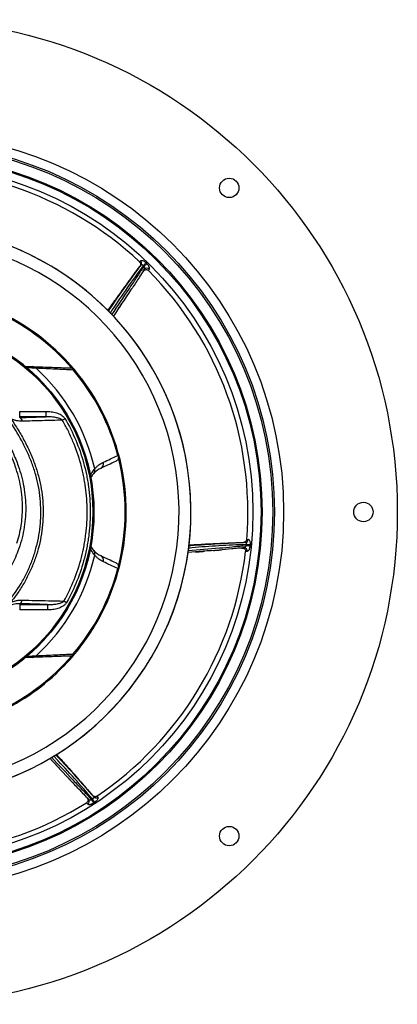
# Model space of a CAD drawing. Header units: millimetres. Extents: x 3853 to 8418, y 3903 to 8468.
# Tile 8 of 8: x 6666 to 8418, y 3903 to 8468. Entities that reach past the tile are written whole.
import ezdxf

# ---------------------------------------------------------------- set-up
doc = ezdxf.new("R2010")
doc.units = ezdxf.units.MM
doc.header["$LTSCALE"] = 5

msp = doc.modelspace()

# ---------------------------------------------------------------- linework, layer by layer
at = {"color": 7, "linetype": 'Continuous', "lineweight": 25}
for p, q in [((7228.8, 7331.2), (7223.1, 7323.6)), ((7267, 7311.7), (7262.7, 7305.2)), ((6665.6, 6627), (6665.6, 6652)), ((6665.6, 6652), (6788, 6652)), ((6665.6, 6623.2), (6665.6, 6627)), ((6788, 6627), (6665.6, 6627)), ((6788, 6627), (6788, 6652)), ((7712.8, 6044.9), (7703.4, 6044.6)), ((7719.2, 6058.5), (7725.7, 6058.8)), ((7721.4, 6002.8), (7713.7, 6002.2)), ((6665.6, 5760.3), (6665.6, 5756.4)), ((6665.6, 5756.4), (6794.7, 5756.4)), ((6665.6, 5756.4), (6665.6, 5731.4)), ((6794.7, 5756.4), (6794.7, 5731.4)), ((6794.7, 5731.4), (6665.6, 5731.4)), ((7005.4, 5651.2), (7006, 5644.6)), ((7008.4, 5648.6), (7005.4, 5651.2)), ((6819.1, 5421.9), (6812.5, 5421.3)), ((6812.5, 5421.3), (6815.6, 5418.8)), ((6978.3, 4860.6), (6985.5, 4852.8)), ((7008.9, 4864.4), (7002.8, 4871.6)), ((7023.6, 4867.9), (7027.8, 4863.1)), ((6981.4, 4831.5), (6976.1, 4837.2))]:
    msp.add_line(p, q, dxfattribs=at)
at = {"color": 7, "linetype": 'Continuous', "lineweight": 25, "flags": 128}
for points in [[(7251.8, 7340.7), (7250.8, 7339.7), (7249.6, 7338.5), (7248.1, 7336.9), (7246.4, 7335.2), (7244.6, 7333.3), (7242.8, 7331.4), (7240.9, 7329.4), (7239, 7327.5)], [(7255.7, 7336.9), (7254.7, 7336), (7253.5, 7334.7), (7252, 7333.2), (7250.3, 7331.4), (7248.5, 7329.6), (7246.6, 7327.6), (7244.7, 7325.7), (7242.9, 7323.8)], [(6863.5, 6611.3), (6864.9, 6612.1), (6866.3, 6612.9), (6867.8, 6613.8), (6869.3, 6614.7), (6870.9, 6615.6), (6872.5, 6616.6), (6874.2, 6617.5), (6875.8, 6618.5)], [(7734.1, 6027.4), (7732.7, 6027.5), (7731, 6027.7), (7728.9, 6027.9), (7726.5, 6028.2), (7723.9, 6028.4), (7721.2, 6028.7), (7718.5, 6028.9), (7715.8, 6029.2)], [(7734.6, 6032.8), (7733.3, 6033), (7731.5, 6033.1), (7729.4, 6033.3), (7727, 6033.6), (7724.4, 6033.8), (7721.7, 6034.1), (7719, 6034.3), (7716.4, 6034.6)], [(6870.8, 5772.4), (6872.2, 5771.6), (6873.6, 5770.8), (6875.1, 5770), (6876.7, 5769.1), (6878.3, 5768.2), (6879.9, 5767.3), (6881.5, 5766.4), (6883.2, 5765.5)], [(7008.5, 4836.9), (7007.8, 4838), (7006.8, 4839.5), (7005.7, 4841.3), (7004.4, 4843.3), (7003, 4845.5), (7001.5, 4847.8), (7000, 4850.1), (6998.6, 4852.3)], [(7013.1, 4839.9), (7012.4, 4841), (7011.4, 4842.5), (7010.2, 4844.3), (7008.9, 4846.3), (7007.5, 4848.5), (7006, 4850.7), (7004.5, 4853), (7003.1, 4855.2)]]:
    msp.add_lwpolyline(points, dxfattribs=at)
at = {"color": 7, "linetype": 'Continuous', "lineweight": 25}
for centre, radius in [((6135.3, 6185.5), 2282.5), ((6135.3, 6185.5), 1755), ((6135.3, 6185.5), 1712.5), ((6135.3, 6185.5), 1704.2), ((6135.3, 6185.5), 1655.1), ((6135.3, 6185.5), 1650), ((6135.3, 6185.5), 1612.3), ((7637.9, 7688.1), 45), ((6135.3, 6185.5), 875), ((6135.3, 6185.5), 870), ((8260.3, 6185.5), 45), ((7637.9, 4682.9), 45)]:
    msp.add_circle(centre, radius, dxfattribs=at)
for centre, radius, start, end in [((6135.3, 6185.5), 1589, 46.8461, 96.2347), ((6135.3, 6185.5), 1325, 282.3243, 257.6757), ((6135.3, 6185.5), 1325, 280.7659, 167.5), ((6135.3, 6185.5), 1270, 282.1369, 257.8631), ((7217.1, 7339), 14.1, 326.3958, 51.0175), ((6135.3, 6185.5), 1588.3, 45.7828, 45.9774), ((7256.5, 7301.5), 14.7, 43.9991, 139.7411), ((6135.3, 6185.5), 1606.6, 45.7828, 45.9774), ((6135.3, 6185.5), 1589, 355.4175, 44.8062), ((6135.3, 6185.5), 1025, 328.415, 80.1696), ((6135.3, 6185.5), 1020, 40.832, 64.2108), ((6135.3, 6185.5), 874.3, 92.5601, 87.4399), ((6725.5, 6838.8), 20.7, 39.4486, 87.2811), ((6135.3, 6185.5), 901, 12.8533, 47.7097), ((6135.3, 6185.5), 1020, 14.9079, 40.1967), ((6659, 6605.7), 18.7, 1.5824, 69.2577), ((7030.8, 6409.3), 24, 296.3617, 16.7351), ((6135.3, 6185.5), 1020, 345.8773, 14.1227), ((6992.2, 6378.8), 22.6, 318.9747, 18.3413), ((7711.6, 6058.9), 14.1, 274.9668, 359.5895), ((6135.3, 6185.5), 1588.3, 354.3542, 354.5488), ((6135.3, 6185.5), 1606.6, 354.3542, 354.5488), ((6135.3, 6185.5), 901, 312.2903, 347.1467), ((6992.2, 5992.1), 22.6, 341.6587, 41.0253), ((6135.3, 6185.5), 1589, 303.989, 353.3776), ((7030.8, 5961.6), 24, 343.2649, 63.6383), ((7706.9, 6004.7), 14.7, 352.5696, 88.3134), ((6135.3, 6185.5), 1020, 319.8033, 345.0921), ((6658.7, 5777.4), 18.3, 291.9591, 358.6031), ((6135.3, 6185.5), 1025, 311.8473, 328.1287), ((6135.3, 6185.5), 1025, 328.1527, 328.415), ((6135.3, 6185.5), 1020, 295.7892, 319.168), ((6725.5, 5532.1), 20.7, 272.7189, 320.5514), ((6135.3, 6185.5), 1025, 291.2518, 311.585), ((6135.3, 6185.5), 1025, 311.585, 311.8473), ((6973.8, 4844), 14.7, 301.1418, 36.8843), ((6135.3, 6185.5), 1588.3, 302.9257, 303.1202), ((6135.3, 6185.5), 1606.6, 302.9257, 303.1202), ((7019.1, 4874.1), 14.1, 223.5396, 308.1599), ((6135.3, 6185.5), 1589, 252.5604, 301.949)]:
    msp.add_arc(centre, radius, start, end, dxfattribs=at)
for centre, major_axis, start_param, end_param in [((6999.6, 5636.4), (0.87, -9.96), 2.392209, 2.903399), ((6999, 5643.5), (0.87, -9.96), 2.356347, 2.464492), ((6819, 5429), (9.96, 0.87), 3.818694, 3.926839), ((6826.1, 5429.6), (9.96, 0.87), 3.379786, 3.890976)]:
    msp.add_ellipse(centre, major_axis=major_axis, ratio=0.999695, start_param=start_param, end_param=end_param, dxfattribs=at)
for points in [[(7222.1, 7344.7), (7223.4, 7346.4), (7224.7, 7348.1), (7225.9, 7349.9)], [(7239.3, 7302.1), (7241.3, 7305.1), (7243.3, 7308), (7245.3, 7311)], [(6900.1, 6853.4), (6902.4, 6853.4), (6904.8, 6853), (6907, 6852.4)], [(6665.6, 6623.2), (6706.4, 6624.5), (6747.2, 6625.8), (6788, 6627)], [(7053.8, 6416.2), (7076.2, 6426.8), (7098.6, 6437.3), (7120.9, 6447.9)], [(7110.6, 6420.1), (7087.6, 6409.3), (7064.5, 6398.6), (7041.4, 6387.8)], [(7041.4, 5983.1), (7064.5, 5972.4), (7087.6, 5961.6), (7110.6, 5950.9)], [(7696.7, 6018.5), (7700.2, 6018.8), (7703.8, 6019.1), (7707.3, 6019.3)], [(7120.9, 5923), (7098.6, 5933.6), (7076.2, 5944.1), (7053.8, 5954.7)], [(6907, 5518.5), (6904.8, 5517.9), (6902.4, 5517.6), (6900.1, 5517.5)]]:
    msp.add_open_spline(points, degree=3, dxfattribs=at)
for points, knots in [([(7225.9, 7349.9), (7226.8, 7350.7), (7228.5, 7352.3), (7233.6, 7352.1), (7239.7, 7349.8), (7246.1, 7345.9), (7250, 7342.4), (7251.8, 7340.7)], [0, 0, 0, 0, 0.205574, 0.411524, 0.616317, 0.82057, 1, 1, 1, 1]), ([(7074.9, 7118.4), (7087.4, 7136.3), (7117.9, 7179.8), (7167.2, 7248.3), (7204.4, 7298.5), (7223.1, 7323.6)], [0, 0, 0, 0, 0.258663, 0.629318, 1, 1, 1, 1]), ([(7077.7, 7115.6), (7079.4, 7118.4), (7104.1, 7156.7), (7154.1, 7228.9), (7203.9, 7297.1), (7228.8, 7331.2)], [0, 0, 0, 0, 0.037464, 0.518537, 1, 1, 1, 1]), ([(7245.3, 7311), (7239.7, 7303), (7228.5, 7287.2), (7207.8, 7254), (7164.4, 7189.4), (7126.4, 7132.8), (7099.3, 7092.5)], [0, 0, 0, 0, 0.110762, 0.221576, 0.446417, 1, 1, 1, 1]), ([(7222.1, 7344.7), (7223.1, 7343.5), (7225.2, 7341), (7226.6, 7336.3), (7226.6, 7331.2), (7225.2, 7326.8), (7223.7, 7324.5), (7223.1, 7323.6)], [0, 0, 0, 0, 0.207255, 0.41414, 0.630762, 0.867078, 1, 1, 1, 1]), ([(7228.8, 7331.2), (7229.2, 7331.6), (7230.1, 7332.6), (7232.3, 7332.7), (7234.7, 7331.8), (7237.1, 7330), (7238.4, 7328.3), (7239, 7327.5)], [0, 0, 0, 0, 0.20869, 0.413622, 0.615446, 0.818251, 1, 1, 1, 1]), ([(7239.3, 7302.1), (7240.6, 7303.6), (7243.3, 7306.7), (7248.9, 7309.1), (7254.6, 7309.5), (7259.4, 7308), (7261.7, 7306.1), (7262.7, 7305.2)], [0, 0, 0, 0, 0.225674, 0.451803, 0.663838, 0.854185, 1, 1, 1, 1]), ([(7245.3, 7311), (7245.5, 7311.2), (7246, 7312.1), (7246.4, 7314.3), (7246, 7317.4), (7244.9, 7320.7), (7243.6, 7322.8), (7242.9, 7323.8)], [0, 0, 0, 0, 0.096681, 0.323165, 0.552057, 0.778062, 1, 1, 1, 1]), ([(7267, 7311.7), (7267.4, 7312.2), (7267.7, 7312.9), (7268, 7314.5), (7268.1, 7315.3), (7267.9, 7317.2), (7267.7, 7318.2), (7267.1, 7320.3), (7266.7, 7321.4), (7265.7, 7323.8), (7265, 7325), (7263.6, 7327.4), (7262.8, 7328.6), (7261, 7331.1), (7260, 7332.3), (7258, 7334.6), (7256.9, 7335.8), (7255.7, 7336.9)], [0, 0, 0, 0, 0.125, 0.125, 0.25, 0.25, 0.375, 0.375, 0.5, 0.5, 0.625, 0.625, 0.75, 0.75, 0.875, 0.875, 1, 1, 1, 1]), ([(7239.3, 7302.1), (7236.1, 7297.5), (7229.9, 7288.5), (7223.9, 7279.4), (7221, 7275)], [0, 0, 0, 0, 0.519521, 1, 1, 1, 1]), ([(7165.7, 7191.5), (7166.2, 7192.3), (7167.4, 7194.1), (7170.2, 7198.2), (7175.3, 7205.7), (7181, 7214), (7185.3, 7220.5), (7186.5, 7222.3)], [0, 0, 0, 0, 0.120704, 0.26998, 0.434732, 0.834445, 1, 1, 1, 1]), ([(7118.1, 7120.6), (7118.9, 7121.8), (7121.8, 7126.1), (7129.1, 7136.8), (7136.9, 7148.2), (7141.8, 7155.5), (7143.2, 7157.5)], [0, 0, 0, 0, 0.1217, 0.45028, 0.851451, 1, 1, 1, 1]), ([(6691.1, 6860.7), (6693.4, 6860.7), (6703.6, 6860.3), (6716.5, 6859.8), (6726.5, 6859.5)], [0, 0, 0, 0, 0.225892, 1, 1, 1, 1]), ([(6726.5, 6859.5), (6757.2, 6858.4), (6786.8, 6857.4), (6844.5, 6855.4), (6872.6, 6854.4), (6900.1, 6853.4)], [0, 0, 0, 0, 0.5, 0.5, 1, 1, 1, 1]), ([(6914.4, 6843.8), (6887, 6845.1), (6859.1, 6846.4), (6801.6, 6849.1), (6772.1, 6850.5), (6741.5, 6852)], [0, 0, 0, 0, 0.5, 0.5, 1, 1, 1, 1]), ([(6907, 6852.4), (6907.2, 6852.1), (6907.5, 6851.8), (6908.2, 6851), (6908.6, 6850.5), (6909.7, 6849.2), (6910.5, 6848.4), (6911.8, 6846.8), (6912.3, 6846.3), (6913.3, 6845.1), (6913.8, 6844.4), (6914.4, 6843.8)], [0, 0, 0, 0, 0.25, 0.25, 0.5, 0.5, 0.75, 0.75, 0.875, 0.875, 1, 1, 1, 1]), ([(6653.1, 6040.6), (6657, 6053.8), (6664.7, 6080.3), (6672.5, 6121.2), (6677.5, 6162.8), (6679.4, 6207), (6677.5, 6253.3), (6671.3, 6301.8), (6660.7, 6350), (6644.4, 6402.7), (6621.4, 6458.6), (6591.5, 6517.8), (6557.3, 6575.4), (6521, 6626.7), (6484.2, 6671.7), (6447.8, 6711.2), (6409, 6748.9), (6381.1, 6772.1), (6367.1, 6783.7)], [0, 0, 0, 0, 0.049163, 0.098327, 0.148545, 0.198762, 0.256365, 0.313971, 0.373236, 0.432505, 0.510301, 0.588127, 0.667778, 0.747427, 0.810116, 0.872806, 0.936405, 1, 1, 1, 1]), ([(6788, 6652), (6796.2, 6652), (6804.2, 6651.5), (6820.2, 6649.3), (6828.1, 6647.6), (6839.8, 6644), (6843.7, 6642.5), (6851.1, 6639.3), (6854.8, 6637.4), (6861.8, 6633.1), (6865, 6630.7), (6869.5, 6626.6), (6870.9, 6625.1), (6873.6, 6621.9), (6874.8, 6620.2), (6875.8, 6618.5)], [0, 0, 0, 0, 0.25, 0.25, 0.5, 0.5, 0.625, 0.625, 0.75, 0.75, 0.875, 0.875, 0.9375, 0.9375, 1, 1, 1, 1]), ([(6863.5, 6611.3), (6862.3, 6612.5), (6861, 6613.5), (6858.2, 6615.3), (6856.7, 6616), (6852.3, 6618.2), (6849.2, 6619.3), (6843, 6621.3), (6839.8, 6622.1), (6833.4, 6623.5), (6830.2, 6624.1), (6820.5, 6625.6), (6814, 6626.2), (6801, 6627), (6794.5, 6627.1), (6788, 6627)], [0, 0, 0, 0, 0.0625, 0.0625, 0.125, 0.125, 0.25, 0.25, 0.375, 0.375, 0.5, 0.5, 0.75, 0.75, 1, 1, 1, 1]), ([(6615.5, 5773.2), (6639.6, 5802.6), (6660.8, 5833.7), (6688.5, 5882.7), (6697, 5899.4), (6708.8, 5925.1), (6712.5, 5933.7), (6717.8, 5946.9), (6719.6, 5951.3), (6722.9, 5960.2), (6724.6, 5964.6), (6732.6, 5987), (6738.1, 6005.1), (6747.6, 6041.4), (6751.6, 6059.8), (6757.9, 6096.7), (6760.2, 6115.4), (6762.5, 6143.5), (6763.1, 6152.9), (6763.6, 6167.1), (6763.7, 6171.9), (6763.8, 6181.4), (6763.9, 6186.1), (6763.7, 6209.9), (6762.6, 6228.7), (6759, 6266.1), (6756.3, 6284.7), (6749.4, 6321.6), (6745.1, 6339.9), (6737.5, 6367.1), (6734.8, 6376.2), (6728.9, 6394.2), (6725.7, 6403.2), (6719, 6420.9), (6715.5, 6429.7), (6708.1, 6447.1), (6704.3, 6455.7), (6692.5, 6481.4), (6684.1, 6498.2), (6657.6, 6548.1), (6638.1, 6580.4), (6616.6, 6611.7)], [0, 0, 0, 0, 0.125, 0.125, 0.1875, 0.1875, 0.21875, 0.21875, 0.234375, 0.234375, 0.25, 0.25, 0.3125, 0.3125, 0.375, 0.375, 0.4375, 0.4375, 0.46875, 0.46875, 0.484375, 0.484375, 0.5, 0.5, 0.5625, 0.5625, 0.625, 0.625, 0.6875, 0.6875, 0.71875, 0.71875, 0.75, 0.75, 0.78125, 0.78125, 0.8125, 0.8125, 0.875, 0.875, 1, 1, 1, 1]), ([(6625.1, 6617.4), (6636.5, 6600.4), (6659.3, 6566.3), (6689.7, 6512.7), (6716.4, 6457.3), (6738.3, 6402), (6754.9, 6347), (6766.3, 6292.8), (6773.2, 6237.7), (6775.4, 6182.1), (6772.6, 6126.1), (6764.9, 6070.1), (6752.6, 6015), (6735.6, 5961.2), (6714.1, 5909.1), (6688.1, 5858.9), (6658.4, 5810.9), (6635.3, 5781.3), (6623.8, 5766.5)], [0, 0, 0, 0, 0.0669089, 0.1339666, 0.2009692, 0.2678027, 0.3279914, 0.3883953, 0.4487901, 0.5089666, 0.5702386, 0.6317399, 0.6932496, 0.7545331, 0.8157902, 0.8772669, 0.9387433, 1, 1, 1, 1]), ([(6677.7, 6606.2), (6669, 6606), (6660.2, 6606.7), (6649.2, 6609), (6647, 6609.5), (6642.5, 6610.7), (6640.3, 6611.4), (6633.7, 6613.6), (6629.3, 6615.3), (6625.1, 6617.4)], [0, 0, 0, 0, 0.5, 0.5, 0.625, 0.625, 0.75, 0.75, 1, 1, 1, 1]), ([(6863.5, 6611.3), (6832.6, 6610.4), (6801.6, 6609.6), (6739.7, 6607.9), (6708.7, 6607.1), (6677.7, 6606.2)], [0, 0, 0, 0, 0.5, 0.5, 1, 1, 1, 1]), ([(6870.8, 5772.4), (6888.9, 5804.5), (6904.6, 5837.5), (6931.7, 5905), (6943.1, 5939.5), (6956.7, 5992.5), (6960.7, 6010.4), (6965.9, 6037.5), (6967.4, 6046.6), (6970.3, 6064.7), (6971.5, 6073.8), (6977.1, 6119.2), (6979.1, 6155.5), (6978.6, 6228.1), (6976, 6264.5), (6969.7, 6309.9), (6968.3, 6319.1), (6965.2, 6337.2), (6963.5, 6346.3), (6959.8, 6364.3), (6957.8, 6373.3), (6953.5, 6391.2), (6951.2, 6400.1), (6939, 6444.3), (6927.1, 6478.9), (6905.7, 6529.5), (6898.1, 6546.2), (6881.6, 6579.2), (6872.8, 6595.4), (6863.5, 6611.3)], [0, 0, 0, 0, 0.125, 0.125, 0.25, 0.25, 0.3125, 0.3125, 0.34375, 0.34375, 0.375, 0.375, 0.5, 0.5, 0.625, 0.625, 0.65625, 0.65625, 0.6875, 0.6875, 0.71875, 0.71875, 0.75, 0.75, 0.875, 0.875, 0.9375, 0.9375, 1, 1, 1, 1]), ([(6875.8, 6618.5), (6894.7, 6586), (6911.3, 6552.7), (6940, 6484.5), (6952.1, 6449.6), (6966.9, 6396), (6971.3, 6378), (6977, 6350.6), (6978.7, 6341.4), (6981.9, 6322.9), (6983.4, 6313.6), (6989.9, 6267.3), (6992.6, 6230.2), (6993.3, 6156.1), (6991.2, 6119.1), (6985.6, 6072.8), (6984.3, 6063.6), (6981.5, 6045.1), (6979.9, 6035.8), (6974.7, 6008.2), (6970.6, 5989.9), (6956.7, 5935.9), (6945.2, 5900.7), (6917.6, 5831.8), (6901.6, 5798.2), (6883.2, 5765.5)], [0, 0, 0, 0, 0.125, 0.125, 0.25, 0.25, 0.3125, 0.3125, 0.34375, 0.34375, 0.375, 0.375, 0.5, 0.5, 0.625, 0.625, 0.65625, 0.65625, 0.6875, 0.6875, 0.75, 0.75, 0.875, 0.875, 1, 1, 1, 1]), ([(7120.9, 6447.9), (7121.2, 6447), (7121.4, 6446.2), (7121.8, 6444.5), (7122, 6443.8), (7122.4, 6442.3), (7122.6, 6441.6), (7122.9, 6440.4), (7123, 6439.8), (7123.4, 6438.2), (7123.7, 6437.3), (7124.1, 6435.7), (7124.3, 6435), (7124.4, 6434.3)], [0, 0, 0, 0, 0.125, 0.125, 0.25, 0.25, 0.375, 0.375, 0.5, 0.5, 0.75, 0.75, 1, 1, 1, 1]), ([(7013.7, 6385.9), (7016.8, 6389.4), (7019.9, 6392.6), (7026.4, 6398.5), (7029.6, 6401.2), (7039.7, 6408.7), (7046.6, 6412.8), (7053.8, 6416.2)], [0, 0, 0, 0, 0.25, 0.25, 0.5, 0.5, 1, 1, 1, 1]), ([(7124.4, 6434.3), (7123.8, 6432.8), (7123, 6431.3), (7121.1, 6428.5), (7120.1, 6427.1), (7117.7, 6424.7), (7116.4, 6423.6), (7113.7, 6421.6), (7112.2, 6420.8), (7110.6, 6420.1)], [0, 0, 0, 0, 0.25, 0.25, 0.5, 0.5, 0.75, 0.75, 1, 1, 1, 1]), ([(7009.3, 6363.9), (7005.7, 6359.7), (7000.4, 6353.5), (6996.8, 6346.2), (6995.7, 6343.9)], [0, 0, 0, 0, 0.683749, 1, 1, 1, 1]), ([(7041.4, 6387.8), (7035.7, 6385.1), (7030.2, 6381.9), (7022.1, 6376), (7019.5, 6373.9), (7014.3, 6369.2), (7011.8, 6366.7), (7009.3, 6363.9)], [0, 0, 0, 0, 0.5, 0.5, 0.75, 0.75, 1, 1, 1, 1]), ([(6995.3, 6027.4), (6995.5, 6026.8), (6998.9, 6019.1), (7004.3, 6012.8), (7009.3, 6007)], [0, 0, 0, 0, 0.071915, 1, 1, 1, 1]), ([(7450.5, 6028.7), (7453.6, 6029), (7498.8, 6033.6), (7586.3, 6039.4), (7670.6, 6043.1), (7712.8, 6044.9)], [0, 0, 0, 0, 0.035848, 0.51773, 1, 1, 1, 1]), ([(7450.9, 6032.5), (7472.5, 6033.9), (7525.4, 6037.2), (7609.6, 6041.4), (7672.1, 6043.5), (7703.4, 6044.6)], [0, 0, 0, 0, 0.257673, 0.628823, 1, 1, 1, 1]), ([(7719.2, 6058.5), (7718.9, 6056.9), (7718.3, 6053.8), (7715.5, 6049.7), (7711.5, 6046.6), (7707.2, 6044.9), (7704.4, 6044.7), (7703.4, 6044.6)], [0, 0, 0, 0, 0.207256, 0.414138, 0.630758, 0.867074, 1, 1, 1, 1]), ([(7707.3, 6019.3), (7707.9, 6019.4), (7709.2, 6019.7), (7711.3, 6021.2), (7713.4, 6023.7), (7715, 6026.5), (7715.6, 6028.5), (7715.8, 6029.2)], [0, 0, 0, 0, 0.176088, 0.399502, 0.62789, 0.855487, 1, 1, 1, 1]), ([(7712.8, 6044.9), (7713.5, 6044.8), (7714.7, 6044.7), (7716.2, 6043.1), (7717, 6040.6), (7717.1, 6037.6), (7716.6, 6035.6), (7716.4, 6034.6)], [0, 0, 0, 0, 0.208691, 0.413624, 0.615445, 0.818251, 1, 1, 1, 1]), ([(7734.1, 6027.4), (7733.9, 6025.5), (7733.3, 6020.8), (7731.2, 6013.7), (7728.1, 6007.4), (7724.6, 6003.6), (7722.4, 6003), (7721.4, 6002.8)], [0, 0, 0, 0, 0.1472118, 0.3747039, 0.6003268, 0.8221329, 1, 1, 1, 1]), ([(7725.7, 6058.8), (7726.8, 6058.6), (7729.2, 6058.2), (7732.1, 6054.1), (7734.2, 6048), (7735.1, 6040.5), (7734.8, 6035.3), (7734.6, 6032.8)], [0, 0, 0, 0, 0.205575, 0.411524, 0.616317, 0.82057, 1, 1, 1, 1]), ([(7009.3, 6007), (7011.8, 6004.2), (7014.3, 6001.7), (7019.5, 5997), (7022.1, 5994.9), (7030.2, 5989), (7035.7, 5985.8), (7041.4, 5983.1)], [0, 0, 0, 0, 0.25, 0.25, 0.5, 0.5, 1, 1, 1, 1]), ([(7053.8, 5954.7), (7046.6, 5958.1), (7039.7, 5962.2), (7029.6, 5969.7), (7026.4, 5972.4), (7019.9, 5978.3), (7016.8, 5981.5), (7013.7, 5985)], [0, 0, 0, 0, 0.5, 0.5, 0.75, 0.75, 1, 1, 1, 1]), ([(7707.3, 6019.3), (7697.6, 6018.8), (7678.3, 6017.7), (7639.4, 6013.1), (7561.8, 6006.8), (7493.8, 6001.2), (7445.5, 5997.2)], [0, 0, 0, 0, 0.110762, 0.221576, 0.446417, 1, 1, 1, 1]), ([(7479.2, 6000.1), (7480.6, 6000.2), (7485.8, 6000.6), (7498.7, 6001.6), (7512.5, 6002.6), (7521.3, 6003.3), (7523.7, 6003.5)], [0, 0, 0, 0, 0.121701, 0.450282, 0.851452, 1, 1, 1, 1]), ([(7564.3, 6007.1), (7565.3, 6007.2), (7567.4, 6007.4), (7572.3, 6007.8), (7581.4, 6008.4), (7591.5, 6009.2), (7599.1, 6009.8), (7601.4, 6010)], [0, 0, 0, 0, 0.120704, 0.269979, 0.434731, 0.834446, 1, 1, 1, 1]), ([(7696.7, 6018.5), (7691, 6018.1), (7680.1, 6017.4), (7669.3, 6016.4), (7664.1, 6015.9)], [0, 0, 0, 0, 0.519521, 1, 1, 1, 1]), ([(7696.7, 6018.5), (7698.7, 6018.4), (7702.7, 6018.2), (7708.1, 6015.4), (7712, 6011.2), (7713.8, 6006.5), (7713.7, 6003.5), (7713.7, 6002.2)], [0, 0, 0, 0, 0.225674, 0.451802, 0.663837, 0.854184, 1, 1, 1, 1]), ([(7110.6, 5950.9), (7112.2, 5950.1), (7113.6, 5949.3), (7116.4, 5947.3), (7117.7, 5946.2), (7120.1, 5943.8), (7121.1, 5942.5), (7123, 5939.7), (7123.8, 5938.2), (7124.4, 5936.6)], [0, 0, 0, 0, 0.25, 0.25, 0.5, 0.5, 0.75, 0.75, 1, 1, 1, 1]), ([(7124.4, 5936.6), (7124.3, 5935.9), (7124.1, 5935.2), (7123.7, 5933.6), (7123.5, 5932.7), (7123, 5931.1), (7122.9, 5930.5), (7122.6, 5929.3), (7122.4, 5928.6), (7122, 5927.2), (7121.8, 5926.4), (7121.4, 5924.8), (7121.2, 5923.9), (7120.9, 5923)], [0, 0, 0, 0, 0.25, 0.25, 0.5, 0.5, 0.625, 0.625, 0.75, 0.75, 0.875, 0.875, 1, 1, 1, 1]), ([(6665.6, 5760.3), (6661.6, 5760.4), (6653.6, 5760.4), (6641.2, 5758.6), (6628.7, 5755.2), (6616, 5750), (6607.8, 5744.8), (6603.6, 5742.2)], [0, 0, 0, 0, 0.1980764, 0.3987366, 0.5927998, 0.7909522, 1, 1, 1, 1]), ([(6623.8, 5766.5), (6631.3, 5769.2), (6644, 5773.9), (6661.9, 5776.7), (6672, 5776.8), (6677.1, 5776.9)], [0, 0, 0, 0, 0.4256436, 0.7107386, 1, 1, 1, 1]), ([(6794.7, 5756.4), (6792.2, 5756.5), (6749.4, 5757.8), (6706.2, 5759.1), (6665.6, 5760.3)], [0, 0, 0, 0, 0.058682, 1, 1, 1, 1]), ([(6677.1, 5776.9), (6717.9, 5776), (6782.9, 5774.6), (6847, 5773), (6870.8, 5772.4)], [0, 0, 0, 0, 0.628663, 1, 1, 1, 1]), ([(6794.7, 5756.4), (6801.3, 5756.3), (6807.9, 5756.4), (6821, 5757.2), (6827.6, 5757.9), (6837.3, 5759.4), (6840.6, 5760), (6847, 5761.4), (6850.2, 5762.2), (6854.9, 5763.7), (6856.5, 5764.2), (6859.6, 5765.4), (6861.1, 5766.1), (6864.1, 5767.5), (6865.6, 5768.3), (6868.3, 5770.1), (6869.6, 5771.1), (6870.8, 5772.4)], [0, 0, 0, 0, 0.25, 0.25, 0.5, 0.5, 0.625, 0.625, 0.75, 0.75, 0.8125, 0.8125, 0.875, 0.875, 0.9375, 0.9375, 1, 1, 1, 1]), ([(6883.2, 5765.5), (6881.1, 5761.8), (6878.5, 5758.7), (6874, 5754.4), (6872.4, 5753.1), (6869.1, 5750.6), (6867.4, 5749.4), (6862.2, 5746.2), (6858.5, 5744.3), (6851, 5741), (6847.1, 5739.6), (6835.4, 5735.9), (6827.4, 5734.2), (6811.2, 5731.9), (6803, 5731.4), (6794.7, 5731.4)], [0, 0, 0, 0, 0.125, 0.125, 0.1875, 0.1875, 0.25, 0.25, 0.375, 0.375, 0.5, 0.5, 0.75, 0.75, 1, 1, 1, 1]), ([(7006, 5644.6), (7005.9, 5644.5), (7005.8, 5644.4), (7005.8, 5644.3), (7005.8, 5644.3), (7005.7, 5644.3), (7005.7, 5644.2)], [0, 0, 0, 0, 0.004, 0.004, 0.004, 0.004807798, 0.004807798, 0.004807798, 0.004807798]), ([(6741.5, 5519), (6772.1, 5520.4), (6801.6, 5521.8), (6859.1, 5524.6), (6887, 5525.9), (6914.4, 5527.1)], [0, 0, 0, 0, 0.5, 0.5, 1, 1, 1, 1]), ([(6914.4, 5527.1), (6913.8, 5526.5), (6913.3, 5525.9), (6912.3, 5524.7), (6911.8, 5524.1), (6910.9, 5523.1), (6910.5, 5522.6), (6909.8, 5521.7), (6909.5, 5521.4), (6908.6, 5520.4), (6908.2, 5519.9), (6907.5, 5519.1), (6907.2, 5518.8), (6907, 5518.5)], [0, 0, 0, 0, 0.125, 0.125, 0.25, 0.25, 0.375, 0.375, 0.5, 0.5, 0.75, 0.75, 1, 1, 1, 1]), ([(6726.5, 5511.4), (6716.6, 5511.1), (6703.3, 5510.6), (6692.9, 5510.2), (6690.2, 5510.2)], [0, 0, 0, 0, 0.750347, 1, 1, 1, 1]), ([(6900.1, 5517.5), (6872.6, 5516.5), (6844.5, 5515.5), (6786.8, 5513.5), (6757.2, 5512.5), (6726.5, 5511.4)], [0, 0, 0, 0, 0.5, 0.5, 1, 1, 1, 1]), ([(6819.4, 5422.2), (6819.3, 5422.1), (6819.2, 5422), (6819.1, 5422), (6819.1, 5421.9), (6819.1, 5421.9), (6819.1, 5421.9)], [0, 0, 0, 0, 0.004, 0.004, 0.004, 0.004807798, 0.004807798, 0.004807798, 0.004807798]), ([(6985.5, 4852.8), (6979.1, 4860), (6966.1, 4874.5), (6938.3, 4902), (6885, 4958.7), (6838.3, 5008.4), (6805, 5043.7)], [0, 0, 0, 0, 0.110762, 0.221576, 0.446417, 1, 1, 1, 1]), ([(6832.6, 5059.5), (6834.9, 5057.2), (6866.6, 5024.7), (6925.8, 4960), (6981.2, 4896.3), (7008.9, 4864.4)], [0, 0, 0, 0, 0.036283, 0.517947, 1, 1, 1, 1]), ([(6836, 5061.5), (6850.6, 5045.4), (6886.1, 5006.1), (6941.8, 4942.9), (6982.5, 4895.4), (7002.8, 4871.6)], [0, 0, 0, 0, 0.257465, 0.628719, 1, 1, 1, 1]), ([(6828.3, 5019.1), (6829.2, 5018.1), (6832.8, 5014.3), (6841.6, 5004.9), (6851, 4994.7), (6857, 4988.3), (6858.7, 4986.5)], [0, 0, 0, 0, 0.121701, 0.45028, 0.851452, 1, 1, 1, 1]), ([(6886.8, 4957), (6887.5, 4956.3), (6889, 4954.8), (6892.4, 4951.1), (6898.5, 4944.5), (6905.4, 4937), (6910.7, 4931.4), (6912.2, 4929.8)], [0, 0, 0, 0, 0.120705, 0.26998, 0.434731, 0.834443, 1, 1, 1, 1]), ([(6978.3, 4860.6), (6974.4, 4864.8), (6967.1, 4872.8), (6959.5, 4880.7), (6955.9, 4884.5)], [0, 0, 0, 0, 0.519522, 1, 1, 1, 1]), ([(6978.3, 4860.6), (6979.4, 4859), (6981.8, 4855.7), (6983, 4849.7), (6982.1, 4844.1), (6979.6, 4839.7), (6977.2, 4837.9), (6976.1, 4837.2)], [0, 0, 0, 0, 0.225675, 0.451801, 0.663837, 0.854186, 1, 1, 1, 1]), ([(6985.5, 4852.8), (6985.8, 4852.6), (6986.5, 4851.9), (6988.5, 4851), (6991.6, 4850.7), (6995.1, 4851.1), (6997.4, 4851.9), (6998.6, 4852.3)], [0, 0, 0, 0, 0.096682, 0.323165, 0.552058, 0.778063, 1, 1, 1, 1]), ([(7023.6, 4867.9), (7022.2, 4867.2), (7019.3, 4865.7), (7014.4, 4865.4), (7009.4, 4866.5), (7005.5, 4868.9), (7003.6, 4870.9), (7002.8, 4871.6)], [0, 0, 0, 0, 0.207256, 0.414141, 0.630763, 0.867077, 1, 1, 1, 1]), ([(7008.9, 4864.4), (7009.3, 4863.9), (7010, 4862.8), (7009.6, 4860.7), (7008.2, 4858.5), (7005.9, 4856.6), (7004, 4855.7), (7003.1, 4855.2)], [0, 0, 0, 0, 0.2086887, 0.4136193, 0.6154457, 0.8182501, 1, 1, 1, 1]), ([(7027.8, 4863.1), (7028.4, 4862), (7029.6, 4859.9), (7028.2, 4855.1), (7024.7, 4849.7), (7019.4, 4844.3), (7015.1, 4841.3), (7013.1, 4839.9)], [0, 0, 0, 0, 0.205574, 0.411525, 0.616318, 0.82057, 1, 1, 1, 1]), ([(6981.4, 4831.5), (6981.9, 4831), (6982.5, 4830.5), (6983.9, 4829.9), (6984.7, 4829.7), (6986.6, 4829.4), (6987.6, 4829.3), (6989.8, 4829.5), (6991, 4829.6), (6993.5, 4830.1), (6994.8, 4830.5), (6997.5, 4831.3), (6998.8, 4831.8), (7001.6, 4833), (7003, 4833.7), (7005.8, 4835.2), (7007.2, 4836), (7008.5, 4836.9)], [0, 0, 0, 0, 0.125, 0.125, 0.25, 0.25, 0.375, 0.375, 0.5, 0.5, 0.625, 0.625, 0.75, 0.75, 0.875, 0.875, 1, 1, 1, 1])]:
    msp.add_open_spline(points, degree=3, knots=knots, dxfattribs=at)
at = {"color": 8, "linetype": 'Continuous', "lineweight": 25}
for points, knots in [([(7239, 7327.5), (7214.2, 7293.5), (7164.6, 7225.4), (7113.7, 7151.9), (7088.1, 7112.1), (7085.4, 7107.8)], [0, 0, 0, 0, 0.471455, 0.9431, 1, 1, 1, 1]), ([(7093.1, 7100), (7120.2, 7140.3), (7158.3, 7197), (7201.7, 7261.8), (7222.5, 7295.1), (7234.7, 7312.8), (7241.7, 7322.2), (7242.9, 7323.8)], [0, 0, 0, 0, 0.541731, 0.76003, 0.869331, 0.97858, 1, 1, 1, 1]), ([(6189.9, 6876.8), (6200, 6875), (6220.4, 6871.3), (6253, 6861.5), (6286.5, 6848.1), (6320.4, 6830.5), (6352.9, 6809.7), (6384.7, 6785.4), (6415.9, 6758.4), (6451.1, 6725), (6489.6, 6684.6), (6530.6, 6634.9), (6568.6, 6581.2), (6603.4, 6523.2), (6634.2, 6462.6), (6657.9, 6405.1), (6674.6, 6351.7), (6685.5, 6302.7), (6692.2, 6252.5), (6694.4, 6201.9), (6692, 6151.8), (6685.3, 6102), (6674, 6052.4), (6659.3, 6006.8), (6642.1, 5965.3), (6623.3, 5927.7), (6601.2, 5891), (6576.3, 5855.6), (6547.2, 5821.2), (6526.3, 5798.6), (6514.1, 5788.2), (6514, 5788.1)], [0, 0, 0, 0, 0.022148, 0.044472, 0.073363, 0.10017, 0.127202, 0.157194, 0.187229, 0.217255, 0.263349, 0.309443, 0.358779, 0.408117, 0.458578, 0.50902, 0.545827, 0.582632, 0.620478, 0.658324, 0.695181, 0.732039, 0.770009, 0.807978, 0.838306, 0.869568, 0.900829, 0.932805, 0.964781, 0.999807, 1, 1, 1, 1]), ([(6741.5, 6852), (6733.7, 6852.4), (6719.9, 6853.3), (6705.8, 6854.1), (6699.6, 6854.5), (6698, 6854.6)], [0, 0, 0, 0, 0.499709, 0.873433, 1, 1, 1, 1]), ([(6993.6, 6352.8), (6996.1, 6358.4), (7001.4, 6370.4), (7009.4, 6380.5), (7013.7, 6385.9)], [0, 0, 0, 0, 0.462502, 1, 1, 1, 1]), ([(7447.9, 6006.8), (7496.2, 6010.8), (7564.1, 6016.3), (7641.7, 6022.8), (7680.7, 6027.2), (7702.2, 6028.8), (7713.9, 6029.1), (7715.8, 6029.2)], [0, 0, 0, 0, 0.540983, 0.759638, 0.869118, 0.978545, 1, 1, 1, 1]), ([(7716.4, 6034.6), (7674.3, 6032.8), (7590.1, 6029.1), (7501.1, 6023.1), (7454.3, 6018.3), (7449.5, 6017.8)], [0, 0, 0, 0, 0.472731, 0.945653, 1, 1, 1, 1]), ([(7013.7, 5985), (7007.8, 5992.5), (6999.9, 6002.6), (6995.1, 6015), (6993.8, 6018.2)], [0, 0, 0, 0, 0.745466, 1, 1, 1, 1]), ([(6697.7, 5516.3), (6701, 5516.5), (6713.6, 5517.3), (6729.7, 5518.2), (6741.5, 5519)], [0, 0, 0, 0, 0.2620708, 1, 1, 1, 1]), ([(6813.6, 5048.2), (6846.9, 5012.8), (6893.8, 4963), (6947.4, 4906.2), (6975.1, 4878.5), (6989.7, 4862.7), (6997.3, 4853.8), (6998.6, 4852.3)], [0, 0, 0, 0, 0.5420296, 0.7601863, 0.8694159, 0.9785934, 1, 1, 1, 1]), ([(7003.1, 4855.2), (6975.4, 4887), (6920.1, 4950.6), (6859.8, 5016.5), (6826.7, 5050.3), (6823.1, 5053.9)], [0, 0, 0, 0, 0.471585, 0.94336, 1, 1, 1, 1])]:
    msp.add_open_spline(points, degree=3, knots=knots, dxfattribs=at)

doc.saveas('drawing.dxf')
